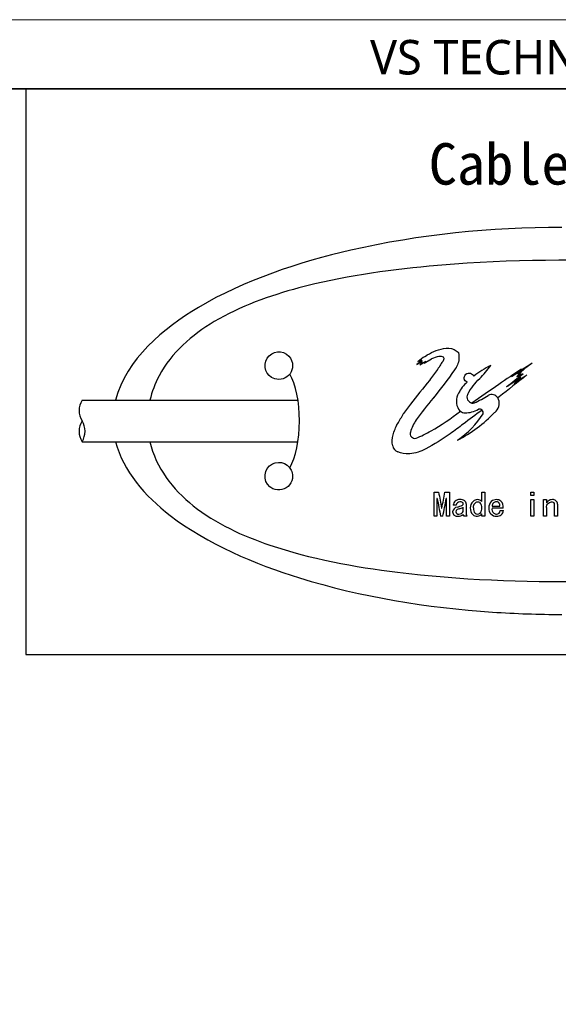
# Model space of a CAD drawing. Header units: millimetres. Extents: x -201 to 202, y 143 to 428.
# Tile 5 of 6: x 119 to 158, y 356 to 428. Entities that reach past the tile are written whole.
import ezdxf

# ---------------------------------------------------------------- set-up
doc = ezdxf.new("R2010")
doc.units = ezdxf.units.MM
doc.header["$LTSCALE"] = 0.25
doc.linetypes.add('HIDDEN', pattern=[9.525, 6.35, -3.175])
for name, color, linetype in [('CABLE 3P', 7, 'Continuous'), ('CABLE TAG (BLUE)', 7, 'Continuous'), ('FORM', 7, 'Continuous')]:
    doc.layers.add(name, color=color, linetype=linetype)
doc.layers.add('EMPTY LINE', color=252, linetype='Continuous', lineweight=0, plot=False)
doc.layers.add('TXT1', color=5, linetype='Continuous', lineweight=15)
doc.styles.add('VS Standard', font='msgothic.ttc', dxfattribs={"height": 3})
doc.styles.add('VST_ﾒｲﾘｵ', font='txt', dxfattribs={"height": 2.5})

msp = doc.modelspace()

# ---------------------------------------------------------------- linework, layer by layer
at = {"layer": 'CABLE 3P', "color": 0}
for p, q in [((123.464, 400.214), (139.094, 400.214)), ((123.464, 397.214), (139.094, 397.214))]:
    msp.add_line(p, q, dxfattribs=at)
at = {"layer": 'CABLE 3P'}
for centre, start, end in [((124.664, 399.464), 147.99462, 212.00538), ((124.664, 397.964), 147.99462, 212.00538), ((122.264, 397.964), 327.99462, 32.00538)]:
    msp.add_arc(centre, 1.415, start, end, dxfattribs=at)
at = {"layer": 'CABLE TAG (BLUE)', "lineweight": 25}
for p, q in [((148.082, 403.089), (147.708, 402.803)), ((147.708, 402.803), (148.082, 403.006)), ((147.783, 403.022), (148.04, 403.143)), ((147.908, 402.783), (148.343, 403.032)), ((148.115, 402.964), (147.908, 402.783)), ((148.04, 403.143), (147.923, 403.032)), ((147.923, 403.032), (148.082, 403.089)), ((148.082, 403.006), (148.016, 402.928)), ((148.016, 402.928), (148.115, 402.964)), ((148.222, 402.906), (148.771, 403.202)), ((148.343, 403.032), (148.222, 402.906)), ((155.249, 402.236), (154.932, 401.927)), ((154.932, 401.927), (155.266, 402.122)), ((155.005, 402.094), (155.249, 402.236)), ((155.266, 402.122), (155.036, 401.876)), ((155.036, 401.876), (155.4, 402.122)), ((153.65, 400.448), (153.565, 400.383)), ((147.231, 399.935), (146.733, 399.247)), ((148.947, 391.817), (148.947, 393.554)), ((148.947, 393.554), (149.275, 393.554)), ((149.726, 393.554), (150.055, 393.554)), ((150.055, 393.554), (150.055, 391.817)), ((152.414, 392.887), (152.414, 393.554)), ((152.414, 393.554), (152.619, 393.554)), ((152.619, 393.554), (152.619, 391.817)), ((155.952, 393.554), (156.158, 393.554)), ((155.952, 393.314), (155.952, 393.554)), ((156.158, 393.314), (155.952, 393.314)), ((156.158, 393.554), (156.158, 393.314)), ((149.173, 393.104), (149.152, 393.104)), ((149.152, 393.104), (149.152, 391.817)), ((149.849, 393.104), (149.829, 393.104)), ((149.849, 391.817), (149.849, 393.104)), ((150.557, 392.618), (150.332, 392.618)), ((151.265, 392.708), (151.265, 392.014)), ((155.952, 391.817), (155.952, 393.022)), ((155.952, 393.022), (156.158, 393.022)), ((156.158, 393.022), (156.158, 391.817)), ((156.876, 391.817), (156.876, 393.022)), ((156.876, 393.022), (157.081, 393.022)), ((157.081, 393.022), (157.081, 392.788)), ((157.676, 391.817), (157.676, 392.672)), ((157.881, 392.69), (157.881, 391.817)), ((149.49, 392.406), (149.511, 392.406)), ((151.06, 392.152), (151.06, 392.468)), ((152.414, 391.817), (152.414, 391.988)), ((153.142, 392.547), (153.716, 392.547)), ((153.952, 392.406), (153.142, 392.406)), ((153.727, 392.222), (153.963, 392.222)), ((157.081, 392.441), (157.081, 391.817)), ((149.152, 391.817), (148.947, 391.817)), ((149.583, 391.817), (149.419, 391.817)), ((150.055, 391.817), (149.849, 391.817)), ((151.347, 391.817), (151.101, 391.817)), ((152.619, 391.817), (152.414, 391.817)), ((156.158, 391.817), (155.952, 391.817)), ((157.081, 391.817), (156.876, 391.817)), ((157.881, 391.817), (157.676, 391.817))]:
    msp.add_line(p, q, dxfattribs=at)
at = {"layer": 'CABLE TAG (BLUE)', "lineweight": 18}
for p, q in [((148.082, 403.089), (147.708, 402.803)), ((147.708, 402.803), (148.082, 403.006)), ((147.783, 403.022), (148.04, 403.143)), ((147.908, 402.783), (148.343, 403.032)), ((148.115, 402.964), (147.908, 402.783)), ((148.04, 403.143), (147.923, 403.032)), ((147.923, 403.032), (148.082, 403.089)), ((148.082, 403.006), (148.016, 402.928)), ((148.016, 402.928), (148.115, 402.964)), ((148.222, 402.906), (148.771, 403.202)), ((148.343, 403.032), (148.222, 402.906)), ((155.249, 402.236), (154.932, 401.927)), ((154.932, 401.927), (155.266, 402.122)), ((155.005, 402.094), (155.249, 402.236)), ((155.266, 402.122), (155.036, 401.876)), ((155.036, 401.876), (155.4, 402.122)), ((153.65, 400.448), (153.565, 400.383)), ((147.231, 399.935), (146.733, 399.247)), ((148.947, 391.817), (148.947, 393.554)), ((148.947, 393.554), (149.275, 393.554)), ((149.726, 393.554), (150.055, 393.554)), ((150.055, 393.554), (150.055, 391.817)), ((152.414, 392.887), (152.414, 393.554)), ((152.414, 393.554), (152.619, 393.554)), ((152.619, 393.554), (152.619, 391.817)), ((155.952, 393.554), (156.158, 393.554)), ((155.952, 393.314), (155.952, 393.554)), ((156.158, 393.314), (155.952, 393.314)), ((156.158, 393.554), (156.158, 393.314)), ((149.173, 393.104), (149.152, 393.104)), ((149.152, 393.104), (149.152, 391.817)), ((149.849, 393.104), (149.829, 393.104)), ((149.849, 391.817), (149.849, 393.104)), ((150.557, 392.618), (150.332, 392.618)), ((151.265, 392.708), (151.265, 392.014)), ((155.952, 391.817), (155.952, 393.022)), ((155.952, 393.022), (156.158, 393.022)), ((156.158, 393.022), (156.158, 391.817)), ((156.876, 391.817), (156.876, 393.022)), ((156.876, 393.022), (157.081, 393.022)), ((157.081, 393.022), (157.081, 392.788)), ((157.676, 391.817), (157.676, 392.672)), ((157.881, 392.69), (157.881, 391.817)), ((149.49, 392.406), (149.511, 392.406)), ((151.06, 392.152), (151.06, 392.468)), ((152.414, 391.817), (152.414, 391.988)), ((153.142, 392.547), (153.716, 392.547)), ((153.952, 392.406), (153.142, 392.406)), ((153.727, 392.222), (153.963, 392.222)), ((157.081, 392.441), (157.081, 391.817)), ((149.152, 391.817), (148.947, 391.817)), ((149.583, 391.817), (149.419, 391.817)), ((150.055, 391.817), (149.849, 391.817)), ((151.347, 391.817), (151.101, 391.817)), ((152.619, 391.817), (152.414, 391.817)), ((156.158, 391.817), (155.952, 391.817)), ((157.081, 391.817), (156.876, 391.817)), ((157.881, 391.817), (157.676, 391.817))]:
    msp.add_line(p, q, dxfattribs=at)
at = {"layer": 'CABLE TAG (BLUE)', "lineweight": 25}
for centre, radius, start, end in [((203.897, 325.611), 95.609, 125.56311, 125.9378), ((149.501, 403.221), 0.168, 318.70712, 41.29288), ((225.185, 353.737), 90.259, 146.83712, 147.34058), ((155.99, 396.617), 6.779, 115.69934, 127.97293), ((237.478, 279.73), 147.654, 123.46561, 124.16881), ((231.929, 303.546), 125.016, 127.36634, 127.97488), ((238.939, 337.32), 110.882, 144.03192, 144.53787), ((196.421, 339.594), 75.136, 123.19314, 124.72046), ((271.365, 253.302), 188.437, 127.87603, 128.65925), ((253.959, 275.771), 160.245, 127.95583, 128.50497), ((268.384, 228.124), 207.328, 123.07568, 123.42009), ((230.351, 305.287), 122.797, 127.68249, 128.11798), ((248.219, 265.111), 165.273, 124.05285, 124.44632), ((241.99, 304.769), 130.2, 131.78381, 132.08015), ((290.336, 284.999), 183.547, 140.54031, 141.23022), ((152.897, 399.67), 2.414, 130.17499, 154.32176), ((311.474, 171.459), 278.866, 124.47423, 124.95815), ((151.682, 400.141), 1.12, 149.13808, 211.42869), ((151.76, 400.437), 0.433, 151.30225, 260.65497), ((146.284, 411.758), 12.999, 295.40555, 300.42453), ((153.13, 400.104), 0.517, 32.71323, 120.60753), ((151.762, 400.443), 0.438, 260.54853, 283.1115), ((152.807, 400.003), 0.855, 307.99399, 18.32508), ((153.124, 400.103), 0.523, 18.7875, 32.37024), ((146.386, 405.888), 9.554, 296.42151, 316.64283), ((147.249, 402.488), 6.17, 303.31305, 328.20489), ((151.173, 399.83), 0.523, 211.38321, 232.06211), ((151.177, 399.831), 0.526, 231.83439, 270.68364), ((151.223, 401.154), 1.85, 268.76187, 300.31518), ((152.237, 399.305), 0.265, 46.34599, 107.6579), ((152.23, 399.302), 0.271, 346.16714, 45.81865), ((151.225, 396.593), 4.206, 148.50509, 161.75563), ((147.561, 397.802), 0.348, 161.80239, 282.97464), ((146.543, 397.03), 0.604, 190.77968, 247.90182), ((272.609, 416.101), 125.378, 190.35983, 190.89361), ((27.512, 415.891), 124.239, 349.10366, 349.64232), ((258.003, 413.247), 110.679, 190.48584, 191.16438), ((40.226, 413.394), 111.465, 348.83836, 349.51212), ((150.744, 392.601), 0.413, 130.63997, 177.53271), ((150.786, 392.527), 0.496, 86.79324, 128.74644), ((150.806, 392.611), 0.249, 88.17291, 178.39537), ((150.286, 394.071), 1.622, 282.19082, 296.42861), ((150.861, 392.487), 0.538, 55.88407, 95.04042), ((150.843, 392.518), 0.343, 63.07005, 94.89144), ((150.935, 392.718), 0.124, 306.661, 59.05223), ((150.976, 392.711), 0.289, 359.31509, 49.82207), ((152.261, 392.405), 0.695, 135.14695, 222.40317), ((152.09, 392.548), 0.474, 90.55333, 132.83769), ((152.083, 392.552), 0.47, 45.38019, 89.75145), ((151.95, 392.47), 0.465, 355.41695, 44.76478), ((153.53, 392.456), 0.615, 135.51033, 184.62581), ((153.45, 392.478), 0.544, 88.96983, 131.33605), ((153.503, 392.526), 0.361, 135.58924, 176.6593), ((153.478, 392.53), 0.341, 96.42984, 133.0521), ((153.454, 392.611), 0.259, 49.04728, 93.32432), ((153.461, 392.504), 0.518, 52.25302, 90.07179), ((153.429, 392.591), 0.29, 351.43392, 47.85207), ((153.369, 392.49), 0.589, 351.82064, 46.07655), ((157.908, 392.102), 1.074, 130.94398, 140.34442), ((157.498, 392.571), 0.451, 88.22469, 130.6138), ((157.546, 392.689), 0.335, 0.08168, 95.89839), ((157.503, 392.674), 0.172, 359.27494, 50.00465), ((150.688, 392.079), 0.41, 98.25472, 173.40646), ((150.628, 392.163), 0.35, 185.97608, 278.52795), ((150.788, 392.096), 0.266, 93.4009, 169.73576), ((150.702, 392.141), 0.175, 179.18827, 283.3147), ((150.698, 392.39), 0.574, 268.25028, 309.13719), ((150.73, 392.361), 0.39, 271.75688, 327.69397), ((150.396, 393.83), 1.515, 284.40282, 295.99496), ((151.224, 391.927), 0.166, 173.70192, 221.73599), ((151.563, 392.022), 0.298, 181.58838, 223.58465), ((152.056, 392.282), 0.463, 228.22577, 320.6246), ((152.297, 392.353), 0.502, 172.9421, 219.83602), ((152.086, 392.253), 0.283, 231.82815, 313.52767), ((151.93, 392.385), 0.486, 316.13361, 5.56545), ((153.445, 392.348), 0.532, 173.70895, 272.73711), ((153.559, 392.342), 0.422, 171.30518, 225.85249), ((153.45, 392.289), 0.311, 233.469, 273.74502), ((153.493, 392.212), 0.234, 264.409, 2.40995), ((153.49, 392.327), 0.511, 267.78198, 308.60256), ((153.501, 392.276), 0.465, 311.47465, 353.30003)]:
    msp.add_arc(centre, radius, start, end, dxfattribs=at)
at = {"layer": 'CABLE TAG (BLUE)', "lineweight": 18}
for centre, radius, start, end in [((203.897, 325.611), 95.609, 125.56311, 125.9378), ((149.501, 403.221), 0.168, 318.70712, 41.29288), ((225.185, 353.737), 90.259, 146.83712, 147.34058), ((155.99, 396.617), 6.779, 115.69934, 127.97293), ((237.478, 279.73), 147.654, 123.46561, 124.16881), ((231.929, 303.546), 125.016, 127.36634, 127.97488), ((238.939, 337.32), 110.882, 144.03192, 144.53787), ((196.421, 339.594), 75.136, 123.19314, 124.72046), ((271.365, 253.302), 188.437, 127.87603, 128.65925), ((253.959, 275.771), 160.245, 127.95583, 128.50497), ((268.384, 228.124), 207.328, 123.07568, 123.42009), ((230.351, 305.287), 122.797, 127.68249, 128.11798), ((248.219, 265.111), 165.273, 124.05285, 124.44632), ((241.99, 304.769), 130.2, 131.78381, 132.08015), ((290.336, 284.999), 183.547, 140.54031, 141.23022), ((152.897, 399.67), 2.414, 130.17499, 154.32176), ((311.474, 171.459), 278.866, 124.47423, 124.95815), ((151.682, 400.141), 1.12, 149.13808, 211.42869), ((151.76, 400.437), 0.433, 151.30225, 260.65497), ((146.284, 411.758), 12.999, 295.40555, 300.42453), ((153.13, 400.104), 0.517, 32.71323, 120.60753), ((151.762, 400.443), 0.438, 260.54853, 283.1115), ((152.807, 400.003), 0.855, 307.99399, 18.32508), ((153.124, 400.103), 0.523, 18.7875, 32.37024), ((146.386, 405.888), 9.554, 296.42151, 316.64283), ((147.249, 402.488), 6.17, 303.31305, 328.20489), ((151.173, 399.83), 0.523, 211.38321, 232.06211), ((151.177, 399.831), 0.526, 231.83439, 270.68364), ((151.223, 401.154), 1.85, 268.76187, 300.31518), ((152.237, 399.305), 0.265, 46.34599, 107.6579), ((152.23, 399.302), 0.271, 346.16714, 45.81865), ((151.225, 396.593), 4.206, 148.50509, 161.75563), ((147.561, 397.802), 0.348, 161.80239, 282.97464), ((146.543, 397.03), 0.604, 190.77968, 247.90182), ((272.609, 416.101), 125.378, 190.35983, 190.89361), ((27.512, 415.891), 124.239, 349.10366, 349.64232), ((258.003, 413.247), 110.679, 190.48584, 191.16438), ((40.226, 413.394), 111.465, 348.83836, 349.51212), ((150.744, 392.601), 0.413, 130.63997, 177.53271), ((150.786, 392.527), 0.496, 86.79324, 128.74644), ((150.806, 392.611), 0.249, 88.17291, 178.39537), ((150.286, 394.071), 1.622, 282.19082, 296.42861), ((150.861, 392.487), 0.538, 55.88407, 95.04042), ((150.843, 392.518), 0.343, 63.07005, 94.89144), ((150.935, 392.718), 0.124, 306.661, 59.05223), ((150.976, 392.711), 0.289, 359.31509, 49.82207), ((152.261, 392.405), 0.695, 135.14695, 222.40317), ((152.09, 392.548), 0.474, 90.55333, 132.83769), ((152.083, 392.552), 0.47, 45.38019, 89.75145), ((151.95, 392.47), 0.465, 355.41695, 44.76478), ((153.53, 392.456), 0.615, 135.51033, 184.62581), ((153.45, 392.478), 0.544, 88.96983, 131.33605), ((153.503, 392.526), 0.361, 135.58924, 176.6593), ((153.478, 392.53), 0.341, 96.42984, 133.0521), ((153.454, 392.611), 0.259, 49.04728, 93.32432), ((153.461, 392.504), 0.518, 52.25302, 90.07179), ((153.429, 392.591), 0.29, 351.43392, 47.85207), ((153.369, 392.49), 0.589, 351.82064, 46.07655), ((157.908, 392.102), 1.074, 130.94398, 140.34442), ((157.498, 392.571), 0.451, 88.22469, 130.6138), ((157.546, 392.689), 0.335, 0.08168, 95.89839), ((157.503, 392.674), 0.172, 359.27494, 50.00465), ((150.688, 392.079), 0.41, 98.25472, 173.40646), ((150.628, 392.163), 0.35, 185.97608, 278.52795), ((150.788, 392.096), 0.266, 93.4009, 169.73576), ((150.702, 392.141), 0.175, 179.18827, 283.3147), ((150.698, 392.39), 0.574, 268.25028, 309.13719), ((150.73, 392.361), 0.39, 271.75688, 327.69397), ((150.396, 393.83), 1.515, 284.40282, 295.99496), ((151.224, 391.927), 0.166, 173.70192, 221.73599), ((151.563, 392.022), 0.298, 181.58838, 223.58465), ((152.056, 392.282), 0.463, 228.22577, 320.6246), ((152.297, 392.353), 0.502, 172.9421, 219.83602), ((152.086, 392.253), 0.283, 231.82815, 313.52767), ((151.93, 392.385), 0.486, 316.13361, 5.56545), ((153.445, 392.348), 0.532, 173.70895, 272.73711), ((153.559, 392.342), 0.422, 171.30518, 225.85249), ((153.45, 392.289), 0.311, 233.469, 273.74502), ((153.493, 392.212), 0.234, 264.409, 2.40995), ((153.49, 392.327), 0.511, 267.78198, 308.60256), ((153.501, 392.276), 0.465, 311.47465, 353.30003)]:
    msp.add_arc(centre, radius, start, end, dxfattribs=at)
at = {"layer": 'CABLE TAG (BLUE)'}
msp.add_ellipse((137.703, 398.716), major_axis=(0, -4), ratio=0.375, start_param=0.558572, end_param=2.581653, dxfattribs=at)
for points, knots in [([(158.204, 412.716), (153.061, 412.713), (147.871, 412.207), (139.19, 410.214), (135.186, 408.891), (129.4, 405.452), (126.633, 403.184), (125.891, 400.214)], [5.600308, 5.600308, 5.600308, 5.600308, 7.925415, 7.925415, 9.67747, 9.67747, 10.999867, 10.999867, 10.999867, 10.999867]), ([(188.035, 400.214), (188.023, 400.264), (187.75, 401.391), (187.183, 402.431), (185.396, 404.653), (183.84, 405.718), (180.064, 407.602), (177.585, 408.319), (171.45, 409.623), (167.349, 410.027), (158.701, 410.447), (153.44, 410.367), (145.445, 409.616), (142.191, 409.143), (137.045, 407.775), (134.901, 407.007), (131.408, 404.933), (129.948, 403.662), (128.741, 401.42), (128.516, 400.826), (128.375, 400.214)], [0.010352, 0.010352, 0.010352, 0.010352, 0.011411, 0.0342329, 0.0342329, 0.0720131, 0.0720131, 0.124913, 0.124913, 0.2056756, 0.2056756, 0.3094605, 0.3094605, 0.3765415, 0.3765415, 0.4235639, 0.4235639, 0.4645895, 0.4645895, 0.4783476, 0.4783476, 0.4783476, 0.4783476]), ([(138.704, 402.715), (138.704, 402.966), (138.607, 403.214), (137.984, 403.879), (137.211, 403.803), (136.509, 402.698), (136.773, 401.955), (137.813, 401.635), (138.506, 401.874), (138.704, 402.505), (138.704, 402.715)], [0, 0, 0, 0, 0.402705, 0.402705, 1.451973, 1.451973, 2.505348, 2.505348, 3.172014, 3.505348, 3.505348, 3.505348, 3.505348]), ([(125.891, 397.214), (126.425, 395.091), (128.032, 393.272), (132.527, 389.812), (136.015, 388.347), (143.655, 385.975), (148.463, 385.201), (154.856, 384.771), (156.531, 384.713), (158.204, 384.713)], [11.46334, 11.46334, 11.46334, 11.46334, 12.506218, 12.506218, 14.05134, 14.05134, 16.209784, 16.209784, 16.974439, 16.974439, 16.974439, 16.974439]), ([(128.375, 397.214), (128.808, 395.325), (130.02, 393.766), (133.112, 391.301), (135.12, 390.383), (139.967, 388.739), (143.213, 388.146), (150.725, 387.222), (155.469, 387.036), (164.01, 387.166), (168.391, 387.451), (175.188, 388.53), (178.057, 389.171), (182.493, 390.939), (184.389, 391.972), (186.884, 394.458), (187.697, 395.75), (188.034, 397.214)], [0.5003303, 0.5003303, 0.5003303, 0.5003303, 0.5430809, 0.5430809, 0.5889376, 0.5889376, 0.6581862, 0.6581862, 0.7576155, 0.7576155, 0.8481387, 0.8481387, 0.9106062, 0.9106062, 0.9551761, 0.9551761, 0.988895, 0.988895, 0.988895, 0.988895]), ([(138.704, 394.715), (138.704, 394.869), (138.669, 395.022), (138.305, 395.75), (137.536, 395.899), (136.503, 394.99), (136.626, 394.117), (137.694, 393.615), (138.47, 393.805), (138.704, 394.487), (138.704, 394.715)], [0, 0, 0, 0, 0.225688, 0.225688, 1.181204, 1.181204, 2.231792, 2.231792, 2.898459, 3.231792, 3.231792, 3.231792, 3.231792])]:
    msp.add_open_spline(points, degree=3, knots=knots, dxfattribs=at)
at = {"layer": 'CABLE TAG (BLUE)', "lineweight": 25}
for points, knots in [([(148.291, 403.387), (148.697, 403.667), (149.149, 403.858), (149.878, 404.019), (150.295, 403.981), (150.608, 403.761), (150.692, 403.68)], [0, 0, 0, 0, 1, 1, 1.524008, 1.761645, 1.761645, 1.761645, 1.761645]), ([(149.627, 403.332), (149.538, 403.377), (149.42, 403.395), (149.128, 403.352), (148.933, 403.289), (148.771, 403.202)], [0, 0, 0, 0, 1, 1.116732, 2.916736, 2.916736, 2.916736, 2.916736]), ([(150.693, 403.68), (150.704, 403.669), (150.712, 403.655), (150.785, 403.339), (150.735, 402.908), (150.508, 402.518), (150.42, 402.408)], [0, 0, 0, 0, 0.98892, 0.98892, 20.701919, 29.744348, 29.744348, 29.744348, 29.744348]), ([(151.38, 400.645), (151.621, 401.076), (151.907, 401.449), (152.538, 402.068), (152.813, 402.39), (153.051, 402.725)], [0, 0, 0, 0, 1, 1, 1.843775, 1.843775, 1.843775, 1.843775]), ([(150.42, 402.408), (149.94, 401.718), (149.426, 401.035), (148.46, 399.857), (148.04, 399.321), (147.639, 398.791)], [0, 0, 0, 0, 1, 1.015855, 1.800999, 1.800999, 1.800999, 1.800999]), ([(151.339, 401.514), (151.285, 401.537), (151.142, 401.656), (151.108, 401.825), (151.226, 402.183), (151.554, 402.255), (151.776, 402.042), (151.8, 402.005), (151.819, 401.961)], [0, 0, 0, 0, 0.1238932, 0.3716795, 0.3716795, 0.8954649, 0.8954649, 0.9999999, 0.9999999, 0.9999999, 0.9999999]), ([(145.95, 396.917), (145.899, 397.181), (145.915, 397.442), (146.057, 397.992), (146.168, 398.26), (146.455, 398.762), (146.594, 399.004), (146.733, 399.247)], [0, 0, 0, 0, 1.077408, 1.077408, 2.318924, 2.318924, 3.485714, 3.485714, 3.485714, 3.485714]), ([(152.419, 399.496), (151.964, 399.163), (151.192, 398.582), (149.875, 397.6), (148.95, 397.022), (147.986, 396.493), (147.575, 396.369), (146.879, 396.314), (146.573, 396.364), (146.316, 396.471)], [0.000001, 0.000001, 0.000001, 0.000001, 1.010298, 1.722677, 2.972755, 2.972755, 3.706527, 3.738875, 4.237345, 4.237345, 4.237345, 4.237345]), ([(147.639, 397.463), (148.011, 397.608), (148.376, 397.789), (149.461, 398.412), (150.176, 398.892), (150.852, 399.417)], [0, 0, 0, 0, 1.154379, 1.154379, 3.581468, 3.581468, 3.581468, 3.581468]), ([(151.798, 392.415), (151.798, 392.508), (151.822, 392.689), (152.025, 392.896), (152.218, 392.852), (152.28, 392.797)], [0.001376, 0.001376, 0.001376, 0.001376, 0.688726, 1.312831, 1.896633, 1.896633, 1.896633, 1.896633]), ([(157.081, 392.441), (157.081, 392.567), (157.152, 392.723), (157.392, 392.881), (157.551, 392.861), (157.614, 392.806)], [0.001906, 0.001906, 0.001906, 0.001906, 1.013093, 1.439323, 2.079302, 2.079302, 2.079302, 2.079302])]:
    msp.add_open_spline(points, degree=3, knots=knots, dxfattribs=at)
at = {"layer": 'CABLE TAG (BLUE)', "lineweight": 18}
for points, knots in [([(148.291, 403.387), (148.697, 403.667), (149.149, 403.858), (149.878, 404.019), (150.295, 403.981), (150.608, 403.761), (150.692, 403.68)], [0, 0, 0, 0, 1, 1, 1.524008, 1.761645, 1.761645, 1.761645, 1.761645]), ([(149.627, 403.332), (149.538, 403.377), (149.42, 403.395), (149.128, 403.352), (148.933, 403.289), (148.771, 403.202)], [0, 0, 0, 0, 1, 1.116732, 2.916736, 2.916736, 2.916736, 2.916736]), ([(150.693, 403.68), (150.704, 403.669), (150.712, 403.655), (150.785, 403.339), (150.735, 402.908), (150.508, 402.518), (150.42, 402.408)], [0, 0, 0, 0, 0.98892, 0.98892, 20.701919, 29.744348, 29.744348, 29.744348, 29.744348]), ([(151.38, 400.645), (151.621, 401.076), (151.907, 401.449), (152.538, 402.068), (152.813, 402.39), (153.051, 402.725)], [0, 0, 0, 0, 1, 1, 1.843775, 1.843775, 1.843775, 1.843775]), ([(150.42, 402.408), (149.94, 401.718), (149.426, 401.035), (148.46, 399.857), (148.04, 399.321), (147.639, 398.791)], [0, 0, 0, 0, 1, 1.015855, 1.800999, 1.800999, 1.800999, 1.800999]), ([(151.339, 401.514), (151.285, 401.537), (151.142, 401.656), (151.108, 401.825), (151.226, 402.183), (151.554, 402.255), (151.776, 402.042), (151.8, 402.005), (151.819, 401.961)], [0, 0, 0, 0, 0.1238932, 0.3716795, 0.3716795, 0.8954649, 0.8954649, 0.9999999, 0.9999999, 0.9999999, 0.9999999]), ([(145.95, 396.917), (145.899, 397.181), (145.915, 397.442), (146.057, 397.992), (146.168, 398.26), (146.455, 398.762), (146.594, 399.004), (146.733, 399.247)], [0, 0, 0, 0, 1.077408, 1.077408, 2.318924, 2.318924, 3.485714, 3.485714, 3.485714, 3.485714]), ([(152.419, 399.496), (151.964, 399.163), (151.192, 398.582), (149.875, 397.6), (148.95, 397.022), (147.986, 396.493), (147.575, 396.369), (146.879, 396.314), (146.573, 396.364), (146.316, 396.471)], [0.000001, 0.000001, 0.000001, 0.000001, 1.010298, 1.722677, 2.972755, 2.972755, 3.706527, 3.738875, 4.237345, 4.237345, 4.237345, 4.237345]), ([(147.639, 397.463), (148.011, 397.608), (148.376, 397.789), (149.461, 398.412), (150.176, 398.892), (150.852, 399.417)], [0, 0, 0, 0, 1.154379, 1.154379, 3.581468, 3.581468, 3.581468, 3.581468]), ([(151.798, 392.415), (151.798, 392.508), (151.822, 392.689), (152.025, 392.896), (152.218, 392.852), (152.28, 392.797)], [0.001376, 0.001376, 0.001376, 0.001376, 0.688726, 1.312831, 1.896633, 1.896633, 1.896633, 1.896633]), ([(157.081, 392.441), (157.081, 392.567), (157.152, 392.723), (157.392, 392.881), (157.551, 392.861), (157.614, 392.806)], [0.001906, 0.001906, 0.001906, 0.001906, 1.013093, 1.439323, 2.079302, 2.079302, 2.079302, 2.079302])]:
    msp.add_open_spline(points, degree=3, knots=knots, dxfattribs=at)
at = {"layer": 'EMPTY LINE'}
msp.add_line((201.5, 427.75), (-201.5, 427.75), dxfattribs=at)
at = {"layer": 'FORM', "linetype": 'HIDDEN'}
msp.add_lwpolyline([(-196.5, 422.75), (196.5, 422.75), (196.5, 147.75), (-196.5, 147.75)], close=True, dxfattribs=at)
at = {"layer": 'FORM'}
for points in [[(-196.5, 422.75), (-196.5, 147.75), (-78.5, 147.75), (-78.5, 159.75), (16.5, 159.75), (16.5, 177.25), (196.5, 177.25), (196.5, 422.75), (-196.5, 422.75)], [(196.478, 422.716), (119.391, 422.716), (119.391, 381.809), (196.478, 381.809)]]:
    msp.add_lwpolyline(points, close=True, dxfattribs=at)

# ---------------------------------------------------------------- texts
at = {"layer": 'FORM', "insert": (194.5, 423.75), "char_height": 2.5, "attachment_point": 9, "style": 'VST_ﾒｲﾘｵ'}
msp.add_mtext('{\\fMeiryo|b0|i0|c128|p50;VS TECHNOLOGY CORPORATION}', dxfattribs=at)
at = {"layer": 'TXT1', "color": 5, "insert": (148.56, 418.816), "char_height": 3, "width": 22.72029, "attachment_point": 1, "style": 'VS Standard'}
msp.add_mtext('Cable tag ', dxfattribs=at)

doc.saveas('drawing.dxf')
